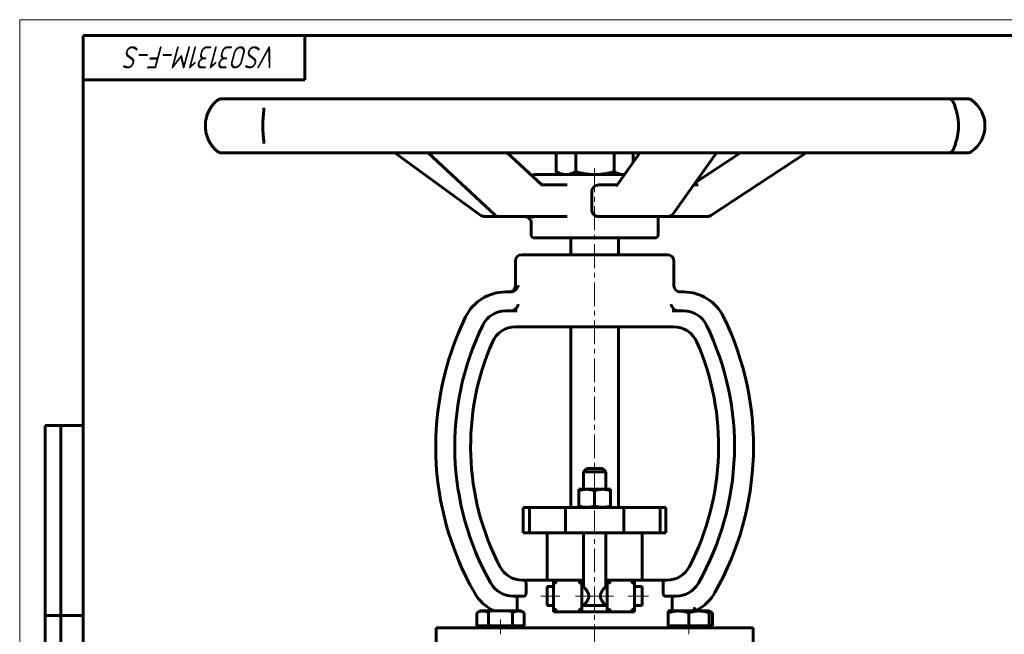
# Model space of a CAD drawing. Header units: millimetres. Extents: x 0 to 594, y 0 to 420.
# Tile 2 of 4: x 0 to 311, y 226 to 420. Entities that reach past the tile are written whole.
import ezdxf

# ---------------------------------------------------------------- set-up
doc = ezdxf.new("R2010")
doc.units = ezdxf.units.MM
for name, pattern in [('K5LT-1', [0]), ('K5LT_AXLED', [12, 7.5, -1.5, 1.5, -1.5]), ('K5LT_BASIC', [0]), ('K5LT_THIN', [0])]:
    doc.linetypes.add(name, pattern=pattern)
doc.layers.add('Системный слой (1)', color=251, linetype='Continuous', true_color=0x6c6c6c)
doc.styles.add('KTEXTSTYLE', font='txt', dxfattribs={"width": 0.96, "height": 5})

# ---------------------------------------------------------------- blocks, each defined once
blk = doc.blocks.new('U0')
at = {"layer": 'Системный слой (1)', "color": 143, "linetype": 'K5LT_BASIC', "lineweight": 60, "true_color": 0x33acca}
for p, q in [((181.43, 345.84), (158.43, 345.84)), ((204.43, 345.84), (181.43, 345.84))]:
    blk.add_line(p, q, dxfattribs=at)
blk = doc.blocks.new('U1')
at = {"layer": 'Системный слой (1)', "color": 143, "linetype": 'K5LT_BASIC', "lineweight": 60, "true_color": 0x33acca}
for p, q in [((196.43, 238.12), (196.43, 241.12)), ((196.43, 235.12), (196.43, 238.12))]:
    blk.add_line(p, q, dxfattribs=at)
blk = doc.blocks.new('U2')
at = {"layer": 'Системный слой (1)', "color": 143, "linetype": 'K5LT_BASIC', "lineweight": 60, "true_color": 0x33acca}
for p, q in [((177.43, 243.12), (177.93, 243.12)), ((184.93, 243.12), (185.43, 243.12))]:
    blk.add_line(p, q, dxfattribs=at)
blk = doc.blocks.new('U3')
at = {"layer": 'Системный слой (1)', "color": 143, "linetype": 'K5LT_BASIC', "lineweight": 60, "true_color": 0x33acca}
for p, q in [((166.43, 238.12), (166.43, 241.12)), ((166.43, 235.12), (166.43, 238.12))]:
    blk.add_line(p, q, dxfattribs=at)
blk = doc.blocks.new('U4')
at = {"layer": 'Системный слой (1)', "color": 143, "linetype": 'K5LT_BASIC', "lineweight": 60, "true_color": 0x33acca}
for p, q in [((190.39, 357.87), (192.38, 357.87)), ((192.38, 357.87), (204.58, 357.87))]:
    blk.add_line(p, q, dxfattribs=at)
blk = doc.blocks.new('U5')
at = {"layer": 'Системный слой (1)', "color": 143, "linetype": 'K5LT_BASIC', "lineweight": 60, "true_color": 0x33acca}
for p, q in [((151.34, 357.87), (159.52, 357.87)), ((159.52, 357.87), (162.75, 357.87))]:
    blk.add_line(p, q, dxfattribs=at)
blk = doc.blocks.new('U6')
at = {"layer": 'Системный слой (1)', "color": 143, "linetype": 'K5LT_BASIC', "lineweight": 60, "true_color": 0x33acca}
for p, q in [((160.51, 357.6), (159.52, 357.87)), ((159.52, 357.87), (159.52, 357.87)), ((161.21, 356.9), (160.51, 357.6)), ((161.43, 356.27), (161.21, 356.9))]:
    blk.add_line(p, q, dxfattribs=at)
blk = doc.blocks.new('U7')
at = {"layer": 'Системный слой (1)', "color": 143, "linetype": 'K5LT_BASIC', "lineweight": 60, "true_color": 0x33acca}
for start, end in [(270.003, 324.6233), (270, 270.003)]:
    blk.add_arc((204.58, 359.87), 2, start, end, dxfattribs=at)
blk = doc.blocks.new('U8')
at = {"layer": 'Системный слой (1)', "color": 143, "linetype": 'K5LT_BASIC', "lineweight": 60, "true_color": 0x33acca}
for p, q in [((200.83, 357.87), (204.58, 357.87)), ((204.58, 357.87), (217.05, 357.87))]:
    blk.add_line(p, q, dxfattribs=at)
blk = doc.blocks.new('U9')
at = {"layer": 'Системный слой (1)', "color": 143, "linetype": 'K5LT_BASIC', "lineweight": 60, "true_color": 0x33acca}
for p, q in [((217.97, 233.17), (217.63, 233.29)), ((218.3, 233.02), (217.97, 233.17)), ((218.63, 232.84), (218.3, 233.02))]:
    blk.add_line(p, q, dxfattribs=at)
blk = doc.blocks.new('U16')
at = {"layer": 'Системный слой (1)', "color": 143, "linetype": 'K5LT_BASIC', "lineweight": 60, "true_color": 0x33acca}
for p, q in [((190.57, 371.12), (190.66, 371.13)), ((190.66, 371.13), (190.75, 371.13)), ((190.75, 371.13), (190.85, 371.13))]:
    blk.add_line(p, q, dxfattribs=at)
blk = doc.blocks.new('U37')
at = {"color": 7, "linetype": 'K5LT_THIN', "lineweight": 18, "true_color": 0xffffff}
for p, q in [((0, 0), (0, 420)), ((0, 420), (594, 420))]:
    blk.add_line(p, q, dxfattribs=at)
at = {"color": 143, "linetype": 'K5LT_BASIC', "lineweight": 60, "true_color": 0x33acca}
for p, q in [((20, 5), (20, 415)), ((20, 415), (589, 415)), ((90, 415), (90, 401)), ((90, 401), (20, 401)), ((8, 172), (8, 292)), ((20, 292), (8, 292)), ((13, 172), (13, 292)), ((20, 232), (8, 232))]:
    blk.add_line(p, q, dxfattribs=at)
at = {"color": 7, "insert": (81.28, 404.64), "char_height": 7, "attachment_point": 1, "rotation": 180, "style": 'KTEXTSTYLE'}
blk.add_mtext('\\fArial|b0|c204|p34;\\H5.0;\\W1.000;\\Q15;\\fGOST Type AU|b0|i0|c204|p34;\\Q15;\\W0.960;\\H7.00;VSO3131M-F-S', dxfattribs=at)

msp = doc.modelspace()

# ---------------------------------------------------------------- linework, layer by layer
at = {"layer": 'Системный слой (1)', "color": 143, "linetype": 'K5LT_BASIC', "lineweight": 60, "true_color": 0x33acca}
for p, q in [((72.75, 395.045), (63.687, 395.045)), ((78.909, 395.045), (72.75, 395.045)), ((106.322, 395.045), (78.909, 395.045)), ((117.619, 395.045), (106.322, 395.045)), ((157.1, 395.045), (117.619, 395.045)), ((170.946, 395.045), (157.1, 395.045)), ((213.453, 395.045), (170.946, 395.045)), ((226.676, 395.045), (213.453, 395.045)), ((262.469, 395.045), (226.676, 395.045)), ((272.04, 395.045), (262.469, 395.045)), ((292.921, 395.045), (272.04, 395.045)), ((296.647, 395.045), (292.921, 395.045)), ((299.234, 395.045), (296.647, 395.045)), ((77.057, 392.085), (77.057, 392.076)), ((77.057, 380.969), (77.057, 380.959)), ((63.687, 377.998), (72.75, 377.998)), ((64.075, 377.998), (65.082, 377.998)), ((72.75, 377.998), (78.909, 377.998)), ((78.909, 377.998), (106.322, 377.998)), ((106.322, 377.998), (117.619, 377.998)), ((117.619, 377.998), (157.1, 377.998)), ((145.561, 358.255), (118.392, 377.998)), ((149.982, 358.407), (128.86, 377.998)), ((164.662, 367.986), (153.868, 377.998)), ((157.1, 377.998), (170.946, 377.998)), ((169.307, 377.998), (169.307, 372.062)), ((170.946, 377.998), (213.453, 377.998)), ((175.459, 377.998), (175.459, 372.062)), ((187.583, 377.998), (187.583, 372.062)), ((188.394, 367.677), (195.719, 377.998)), ((193.554, 377.998), (193.554, 374.948)), ((206.211, 358.715), (219.898, 377.998)), ((213.283, 368.678), (227.42, 377.998)), ((213.453, 377.998), (226.676, 377.998)), ((218.155, 358.203), (248.18, 377.998)), ((226.676, 377.998), (262.469, 377.998)), ((262.469, 377.998), (272.04, 377.998)), ((272.04, 377.998), (292.921, 377.998)), ((292.872, 377.998), (296.647, 377.998)), ((294.698, 377.998), (294.859, 377.998)), ((296.647, 377.998), (299.234, 377.998)), ((190.841, 371.125), (162.431, 371.125)), ((170.931, 371.125), (169.364, 372.029)), ((164.833, 367.873), (164.831, 367.873)), ((172.768, 367.873), (164.831, 367.873)), ((188.533, 367.873), (182.794, 367.873)), ((214.129, 367.873), (212.712, 367.873)), ((180.554, 359.873), (180.554, 365.873)), ((146.736, 357.873), (151.342, 357.873)), ((162.752, 357.873), (172.768, 357.873)), ((182.794, 357.873), (190.387, 357.873)), ((201.431, 352.125), (201.431, 357.873)), ((161.432, 356.286), (161.431, 356.319)), ((161.431, 356.312), (161.431, 356.319)), ((161.431, 352.125), (161.431, 356.312)), ((162.431, 351.125), (200.431, 351.125)), ((173.931, 345.836), (173.931, 351.125)), ((188.931, 345.836), (188.931, 351.125)), ((156.431, 336.086), (156.431, 343.836)), ((206.431, 336.086), (206.431, 343.836)), ((154.898, 334.086), (153.31, 334.086)), ((209.551, 334.086), (208.133, 334.086)), ((157.002, 328.086), (153.31, 328.086)), ((209.551, 328.086), (205.859, 328.086)), ((156.508, 323.086), (157.002, 323.086)), ((157.002, 323.086), (160.241, 323.087)), ((202.52, 323.086), (160.241, 323.087)), ((173.931, 266.125), (173.931, 323.086)), ((188.931, 266.125), (188.931, 323.086)), ((202.52, 323.086), (204.207, 323.086)), ((204.207, 323.086), (206.353, 323.086)), ((178.931, 278.375), (177.931, 277.375)), ((177.931, 271.825), (177.931, 277.375)), ((177.931, 277.375), (184.931, 277.375)), ((183.931, 278.375), (178.931, 278.375)), ((183.931, 278.375), (184.931, 277.375)), ((184.931, 271.825), (184.931, 277.375)), ((176.431, 271.378), (176.431, 271.825)), ((176.431, 271.825), (178.931, 271.825)), ((176.431, 271.378), (176.431, 266.571)), ((178.931, 271.825), (183.931, 271.825)), ((181.431, 271.378), (181.431, 266.571)), ((183.931, 271.825), (186.431, 271.825)), ((186.431, 271.825), (186.431, 271.378)), ((186.431, 271.378), (186.431, 266.571)), ((158.931, 258.125), (158.931, 266.125)), ((158.931, 266.125), (160.855, 266.125)), ((160.855, 258.125), (160.855, 266.125)), ((160.855, 266.125), (172.286, 266.125)), ((172.286, 266.125), (190.638, 266.125)), ((172.286, 258.125), (172.286, 266.125)), ((176.431, 266.125), (176.431, 266.571)), ((186.431, 266.571), (186.431, 266.125)), ((190.638, 266.125), (202.147, 266.125)), ((190.638, 258.125), (190.638, 266.125)), ((202.147, 258.125), (202.147, 266.125)), ((202.147, 266.125), (203.931, 266.125)), ((203.931, 258.125), (203.931, 266.125)), ((158.931, 258.125), (160.855, 258.125)), ((160.855, 258.125), (172.286, 258.125)), ((166.431, 243.125), (166.431, 258.125)), ((172.286, 258.125), (190.638, 258.125)), ((177.931, 241.125), (177.931, 258.125)), ((184.931, 241.125), (184.931, 258.125)), ((190.638, 258.125), (202.147, 258.125)), ((196.431, 243.125), (196.431, 258.125)), ((202.147, 258.125), (203.931, 258.125)), ((159.233, 243.125), (158.629, 243.125)), ((159.233, 243.125), (168.421, 243.125)), ((168.421, 243.125), (169.421, 242.125)), ((168.421, 243.125), (168.421, 233.125)), ((177.431, 243.125), (168.421, 243.125)), ((177.431, 243.125), (176.431, 242.125)), ((177.431, 233.125), (177.431, 243.125)), ((194.046, 243.125), (185.431, 243.125)), ((185.431, 243.125), (185.431, 233.125)), ((185.431, 243.125), (186.431, 242.125)), ((193.046, 242.125), (194.046, 243.125)), ((194.046, 243.125), (203.081, 243.125)), ((194.046, 233.125), (194.046, 243.125)), ((203.081, 239.125), (203.081, 243.125)), ((204.232, 243.125), (203.081, 243.125)), ((159.78, 242.125), (159.78, 239.125)), ((168.421, 241.125), (166.431, 241.125)), ((177.931, 241.125), (177.431, 241.125)), ((185.431, 241.125), (184.931, 241.125)), ((196.431, 241.125), (194.046, 241.125)), ((155.655, 238.125), (159.233, 238.125)), ((156.936, 238.125), (156.936, 233.425)), ((203.629, 238.125), (207.206, 238.125)), ((205.925, 233.425), (205.925, 238.125)), ((144.227, 232.844), (145.232, 233.425)), ((146.103, 233.425), (145.232, 233.425)), ((151.732, 233.425), (146.103, 233.425)), ((149.176, 233.714), (149.176, 233.425)), ((157.361, 233.425), (151.732, 233.425)), ((158.232, 233.425), (157.361, 233.425)), ((159.238, 232.844), (158.232, 233.425)), ((168.421, 235.125), (166.431, 235.125)), ((169.421, 234.125), (168.421, 233.125)), ((168.421, 233.125), (177.431, 233.125)), ((176.431, 234.125), (177.431, 233.125)), ((177.431, 235.125), (185.431, 235.125)), ((177.431, 233.125), (185.431, 233.125)), ((186.431, 234.125), (185.431, 233.125)), ((185.431, 233.125), (194.046, 233.125)), ((194.046, 233.125), (193.046, 234.125)), ((196.431, 235.125), (194.046, 235.125)), ((204.629, 232.844), (204.629, 233.425)), ((207.879, 233.425), (204.629, 233.425)), ((214.379, 233.425), (207.879, 233.425)), ((213.685, 233.425), (213.685, 233.714)), ((217.629, 233.425), (214.379, 233.425)), ((218.635, 232.844), (217.629, 233.425)), ((217.629, 233.425), (217.629, 232.844)), ((144.227, 228.725), (144.227, 232.844)), ((147.979, 228.725), (147.979, 232.844)), ((155.485, 228.725), (155.485, 232.844)), ((159.238, 228.725), (159.238, 232.844)), ((204.629, 228.725), (204.629, 232.844)), ((211.129, 228.725), (211.129, 232.844)), ((217.629, 228.725), (217.629, 232.844)), ((218.635, 228.725), (218.635, 232.844)), ((131.431, 218.625), (131.431, 228.125)), ((131.431, 228.125), (231.431, 228.125)), ((146.103, 228.725), (144.227, 228.725)), ((145.232, 228.125), (145.232, 228.725)), ((147.979, 228.725), (146.103, 228.725)), ((151.732, 228.725), (147.979, 228.725)), ((155.485, 228.725), (151.732, 228.725)), ((157.361, 228.725), (155.485, 228.725)), ((159.238, 228.725), (157.361, 228.725)), ((158.232, 228.125), (158.232, 228.725)), ((207.879, 228.725), (204.629, 228.725)), ((204.629, 228.125), (204.629, 228.725)), ((211.129, 228.725), (207.879, 228.725)), ((214.379, 228.725), (211.129, 228.725)), ((217.629, 228.725), (214.379, 228.725)), ((218.635, 228.725), (217.629, 228.725)), ((217.629, 228.125), (217.629, 228.725)), ((231.431, 218.625), (231.431, 228.125))]:
    msp.add_line(p, q, dxfattribs=at)
at = {"layer": 'Системный слой (1)', "color": 30, "linetype": 'K5LT_AXLED', "lineweight": 18, "true_color": 0xff8000}
for p, q in [((181.431, 373.125), (181.431, 130.125)), ((170.421, 238.125), (164.431, 238.125)), ((181.628, 238.125), (175.431, 238.125)), ((187.431, 238.125), (181.233, 238.125)), ((198.431, 238.125), (192.046, 238.125)), ((151.732, 226.125), (151.732, 230.725)), ((211.129, 226.125), (211.129, 230.725))]:
    msp.add_line(p, q, dxfattribs=at)
at = {"layer": 'Системный слой (1)', "color": 143, "linetype": 'K5LT_BASIC', "lineweight": 60, "true_color": 0x33acca}
for centre, radius, start, end in [((63.687, 393.045), 2, 90, 126.56196), ((292.921, 393.045), 2, 11.7598, 90), ((299.234, 393.045), 2, 54.63307, 90), ((294.603, 386.522), 10, 305.36693, 54.63307), ((292.921, 379.998), 2, 270, 348.23856), ((63.687, 379.998), 2, 233.43804, 270), ((299.234, 379.998), 2, 270, 305.36693), ((162.431, 370.125), 1, 90, 140.05225), ((146.736, 359.873), 2, 233.9922, 270), ((151.342, 359.873), 2, 227.15767, 270), ((217.054, 359.873), 2, 270, 303.41415), ((162.431, 352.125), 1, 180, 270), ((200.431, 352.125), 1, 270, 0), ((158.431, 343.836), 2, 90, 180), ((204.431, 343.836), 2, 0, 90), ((154.431, 336.086), 2, 270, 0), ((208.431, 336.086), 2, 180, 270), ((153.31, 320.086), 14, 90, 154.03125), ((209.551, 320.086), 14, 25.96875, 90), ((153.31, 320.086), 8, 90, 154.03125), ((209.551, 320.086), 8, 25.96875, 90), ((224.668, 285.331), 93.372, 154.03125, 209.60101), ((224.668, 285.331), 87.372, 154.03125, 209.60101), ((138.193, 285.331), 87.372, 330.39899, 25.96875), ((138.193, 285.331), 93.372, 330.39899, 25.96875), ((156.508, 315.086), 8, 90, 156.41621), ((206.353, 315.086), 8, 23.58379, 90), ((224.668, 285.331), 82.372, 156.41621, 207.38298), ((138.193, 285.331), 82.372, 332.61702, 23.58379), ((158.629, 251.125), 8, 207.38298, 270), ((204.232, 251.125), 8, 270, 332.61702), ((155.655, 246.125), 8, 209.60101, 270), ((207.206, 246.125), 8, 270, 330.39899), ((155.655, 246.125), 14, 209.60101, 245.11345), ((207.206, 246.125), 14, 297.56742, 330.39899)]:
    msp.add_arc(centre, radius, start, end, dxfattribs=at)
for centre, major_axis, ratio, start_param, end_param in [((63.687, 393.045), (1.218, -1.586), 0.9006951, 3.1263004, 3.138531), ((63.687, 393.045), (0, 2), 0.9994972, 0, 0.6172695), ((63.687, 379.998), (-1.218, -1.586), 0.9006951, 0.0030661, 0.0152855), ((146.736, 359.873), (-1.176, -1.618), 0.3742354, 6.2831659, 6.2831853), ((151.342, 359.873), (-1.36, -1.466), 0.5978231, 0, 0.000036), ((204.581, 359.873), (1.631, -1.158), 0.7437104, 6.2830708, 6.2831853), ((217.054, 359.873), (1.101, -1.67), 0.1381848, 0, 0.0000499)]:
    msp.add_ellipse(centre, major_axis=major_axis, ratio=ratio, start_param=start_param, end_param=end_param, dxfattribs=at)
for points, knots in [([(62.473, 378.409), (62.267, 378.567), (62.046, 378.75), (61.615, 379.15), (61.404, 379.364), (61.001, 379.816), (60.81, 380.049), (60.456, 380.528), (60.294, 380.767), (59.982, 381.277), (59.832, 381.548), (59.56, 382.103), (59.436, 382.386), (59.208, 382.978), (59.104, 383.287), (58.926, 383.913), (58.85, 384.23), (58.733, 384.856), (58.69, 385.163), (58.629, 385.79), (58.613, 386.11), (58.607, 386.76), (58.619, 387.087), (58.667, 387.697), (58.701, 387.98), (58.796, 388.56), (58.858, 388.856), (59.01, 389.452), (59.101, 389.752), (59.309, 390.346), (59.427, 390.637), (59.682, 391.2), (59.82, 391.47), (60.112, 391.987), (60.266, 392.232), (60.598, 392.715), (60.775, 392.948), (61.143, 393.393), (61.332, 393.601), (61.714, 393.989), (61.908, 394.168), (62.222, 394.437), (62.348, 394.538), (62.469, 394.632), (62.471, 394.633), (62.473, 394.634)], [0, 0, 0, 0, 1.5231335, 1.5231335, 2.9059703, 2.9059703, 4.1543015, 4.1543015, 5.2526438, 5.2526438, 6.3516746, 6.3516746, 7.3908784, 7.3908784, 8.4436748, 8.4436748, 9.4699217, 9.4699217, 10.4266572, 10.4266572, 11.4058938, 11.4058938, 12.4071705, 12.4071705, 13.2843355, 13.2843355, 14.2281453, 14.2281453, 15.2307638, 15.2307638, 16.277682, 16.277682, 17.3351729, 17.3351729, 18.4063854, 18.4063854, 19.5722079, 19.5722079, 20.8077607, 20.8077607, 22.0967306, 22.0967306, 22.9868761, 22.9868761, 22.9997698, 22.9997698, 22.9997698, 22.9997698]), ([(77.057, 380.969), (77.057, 381.038), (77.055, 381.116), (77.047, 381.292), (77.041, 381.392), (77.029, 381.564), (77.024, 381.629), (77.01, 381.796), (77.001, 381.897), (76.975, 382.188), (76.956, 382.389), (76.916, 382.818), (76.894, 383.046), (76.852, 383.529), (76.831, 383.784), (76.793, 384.31), (76.775, 384.581), (76.754, 385.01), (76.747, 385.166), (76.732, 385.591), (76.726, 385.864), (76.719, 386.42), (76.719, 386.704), (76.725, 387.137), (76.728, 387.287), (76.739, 387.71), (76.75, 387.979), (76.775, 388.464), (76.788, 388.681), (76.821, 389.154), (76.842, 389.406), (76.884, 389.897), (76.906, 390.136), (76.948, 390.58), (76.968, 390.786), (76.997, 391.106), (77.008, 391.226), (77.022, 391.399), (77.026, 391.448), (77.035, 391.567), (77.039, 391.634), (77.049, 391.799), (77.053, 391.891), (77.056, 391.982), (77.056, 391.992), (77.056, 392.013), (77.056, 392.024), (77.057, 392.038), (77.057, 392.041), (77.057, 392.046), (77.057, 392.049), (77.057, 392.054), (77.057, 392.056), (77.057, 392.061), (77.057, 392.065), (77.057, 392.071), (77.057, 392.073), (77.057, 392.076)], [0, 0, 0, 0, 1.0905855, 1.0905855, 2.181171, 2.181171, 2.8133129, 2.8133129, 3.6991504, 3.6991504, 5.2361283, 5.2361283, 6.7731693, 6.7731693, 8.3566515, 8.3566515, 9.923593, 9.923593, 10.7997769, 10.7997769, 12.2908586, 12.2908586, 13.8417107, 13.8417107, 14.665877, 14.665877, 16.1680193, 16.1680193, 17.4282264, 17.4282264, 18.9758792, 18.9758792, 20.563558, 20.563558, 22.1140243, 22.1140243, 23.1764416, 23.1764416, 23.6572761, 23.6572761, 24.3492265, 24.3492265, 25.4780131, 25.4780131, 25.6173049, 25.6173049, 25.7868534, 25.7868534, 25.8292405, 25.8292405, 25.8716276, 25.8716276, 25.9023205, 25.9023205, 25.9578595, 25.9578595, 26, 26, 26, 26]), ([(294.863, 393.509), (294.868, 393.49), (294.871, 393.478), (294.885, 393.432), (294.894, 393.401), (294.926, 393.301), (294.961, 393.199), (295.032, 392.993), (295.069, 392.89), (295.15, 392.66), (295.193, 392.536), (295.307, 392.207), (295.378, 391.992), (295.521, 391.535), (295.592, 391.294), (295.703, 390.88), (295.744, 390.717), (295.846, 390.292), (295.904, 390.024), (296.01, 389.469), (296.059, 389.182), (296.139, 388.615), (296.171, 388.337), (296.222, 387.773), (296.24, 387.487), (296.263, 386.899), (296.266, 386.596), (296.259, 385.991), (296.248, 385.688), (296.21, 385.101), (296.184, 384.816), (296.119, 384.261), (296.08, 383.989), (295.988, 383.442), (295.936, 383.169), (295.825, 382.656), (295.768, 382.415), (295.693, 382.126), (295.677, 382.066), (295.598, 381.77), (295.532, 381.546), (295.397, 381.11), (295.328, 380.899), (295.202, 380.529), (295.144, 380.366), (295.042, 380.076), (294.998, 379.951), (294.953, 379.821), (294.946, 379.799), (294.926, 379.741), (294.915, 379.708), (294.904, 379.671), (294.901, 379.664), (294.897, 379.65), (294.895, 379.643), (294.889, 379.624), (294.885, 379.612), (294.881, 379.598), (294.88, 379.593), (294.875, 379.578), (294.871, 379.564), (294.867, 379.547), (294.865, 379.541), (294.864, 379.536), (294.863, 379.535), (294.863, 379.534)], [0, 0, 0, 0, 0.5149521, 0.5149521, 0.9487264, 0.9487264, 1.9383262, 1.9383262, 2.7301606, 2.7301606, 3.521995, 3.521995, 4.6520239, 4.6520239, 5.7362678, 5.7362678, 6.4014562, 6.4014562, 7.4081038, 7.4081038, 8.4185366, 8.4185366, 9.3475472, 9.3475472, 10.2737838, 10.2737838, 11.2388998, 11.2388998, 12.2137388, 12.2137388, 13.1460893, 13.1460893, 14.0758947, 14.0758947, 15.0655985, 15.0655985, 16.009575, 16.009575, 16.2577073, 16.2577073, 17.2606291, 17.2606291, 18.3450204, 18.3450204, 19.3735149, 19.3735149, 20.4020094, 20.4020094, 20.6287493, 20.6287493, 21.0209472, 21.0209472, 21.1189967, 21.1189967, 21.2170462, 21.2170462, 21.4131452, 21.4131452, 21.4839246, 21.4839246, 21.7573705, 21.7573705, 21.9711633, 21.9711633, 21.9997618, 21.9997618, 21.9997618, 21.9997618]), ([(164.662, 367.986), (164.685, 367.965), (164.707, 367.947), (164.744, 367.919), (164.76, 367.908), (164.787, 367.892), (164.798, 367.887), (164.811, 367.881), (164.815, 367.879), (164.82, 367.877), (164.822, 367.876), (164.824, 367.875), (164.826, 367.875), (164.829, 367.874), (164.831, 367.874), (164.834, 367.873), (164.834, 367.873), (164.834, 367.873), (164.833, 367.873), (164.833, 367.873)], [0, 0, 0, 0, 2.5560864, 2.5560864, 5.0534891, 5.0534891, 7.4964692, 7.4964692, 8.8369408, 8.8369408, 9.4768446, 9.4768446, 10.2080932, 10.2080932, 11.5792455, 11.5792455, 13.9403962, 13.9403962, 15, 15, 15, 15]), ([(180.554, 365.873), (180.554, 366.132), (180.616, 366.404), (180.854, 366.896), (181.029, 367.116), (181.428, 367.468), (181.682, 367.621), (182.229, 367.823), (182.522, 367.873), (182.794, 367.873)], [0.631412, 0.631412, 0.631412, 0.631412, 0.70908612, 0.70908612, 0.78676024, 0.78676024, 0.86870613, 0.86870613, 0.95065201, 0.95065201, 0.95065201, 0.95065201]), ([(188.376, 367.654), (188.376, 367.655), (188.377, 367.655), (188.379, 367.657), (188.38, 367.658), (188.382, 367.661), (188.383, 367.663), (188.386, 367.666), (188.387, 367.668), (188.39, 367.672), (188.392, 367.675), (188.394, 367.677)], [0, 0, 0, 0, 0.4, 0.4, 0.8, 0.8, 1.2, 1.2, 1.6, 1.6, 2, 2, 2, 2]), ([(162.261, 357.469), (162.253, 357.481), (162.241, 357.495), (162.205, 357.535), (162.179, 357.561), (162.116, 357.615), (162.078, 357.643), (161.995, 357.698), (161.948, 357.725), (161.847, 357.773), (161.794, 357.794), (161.682, 357.83), (161.624, 357.844), (161.498, 357.867), (161.428, 357.867), (161.358, 357.873), (161.358, 357.873), (161.358, 357.873)], [0, 0, 0, 0, 0.716284, 0.716284, 1.4389736, 1.4389736, 2.1343852, 2.1343852, 2.8242699, 2.8242699, 3.5029798, 3.5029798, 4.1745163, 4.1745163, 4.9998959, 4.9998959, 5, 5, 5, 5]), ([(182.794, 357.873), (182.514, 357.873), (182.213, 357.925), (181.654, 358.139), (181.395, 358.3), (181.004, 358.66), (180.837, 358.877), (180.612, 359.357), (180.554, 359.622), (180.554, 359.873)], [0.31220426, 0.31220426, 0.31220426, 0.31220426, 0.39649427, 0.39649427, 0.48078428, 0.48078428, 0.55609814, 0.55609814, 0.631412, 0.631412, 0.631412, 0.631412]), ([(157.285, 336.086), (157.285, 336.084), (157.284, 336.082), (157.225, 335.846), (157.129, 335.61), (156.871, 335.171), (156.71, 334.963), (156.343, 334.613), (156.143, 334.464), (155.741, 334.254), (155.552, 334.182), (155.354, 334.137)], [-0.32868699, -0.32868699, -0.32868699, -0.32868699, -0.32781947, -0.32781947, -0.23131945, -0.23131945, -0.14028032, -0.14028032, -0.06092434, -0.06092434, 0, 0, 0, 0]), ([(157.285, 330.086), (157.285, 330.084), (157.284, 330.082), (157.19, 329.709), (157.006, 329.344), (156.553, 328.79), (156.321, 328.587), (155.876, 328.314), (155.665, 328.219), (155.411, 328.151), (155.383, 328.144), (155.354, 328.137)], [-0.73688517, -0.73688517, -0.73688517, -0.73688517, -0.73616884, -0.73616884, -0.60978915, -0.60978915, -0.51469701, -0.51469701, -0.44404652, -0.44404652, -0.43502814, -0.43502814, -0.43502814, -0.43502814]), ([(207.507, 328.137), (207.309, 328.182), (207.121, 328.254), (206.719, 328.464), (206.518, 328.613), (206.151, 328.963), (205.991, 329.171), (205.733, 329.61), (205.636, 329.846), (205.577, 330.082), (205.576, 330.084), (205.576, 330.086)], [-0.33069336, -0.33069336, -0.33069336, -0.33069336, -0.26923492, -0.26923492, -0.18918325, -0.18918325, -0.09734601, -0.09734601, 0, 0, 0.00087512, 0.00087512, 0.00087512, 0.00087512]), ([(159.233, 243.125), (159.254, 243.125), (159.295, 243.12), (159.346, 243.102), (159.401, 243.074), (159.458, 243.033), (159.515, 242.975), (159.551, 242.929), (159.577, 242.892), (159.605, 242.848), (159.631, 242.799), (159.663, 242.733), (159.686, 242.676), (159.717, 242.582), (159.742, 242.491), (159.764, 242.366), (159.777, 242.249), (159.78, 242.164), (159.78, 242.125)], [0, 0, 0, 0, 1.6683379, 3.000781, 3.7523274, 5.6841456, 7.169987, 8.1294752, 8.640386, 9.413262, 10.658788, 11.1565229, 12.6165202, 13.1693649, 14.9447789, 16.0522126, 17.6016959, 19, 19, 19, 19]), ([(177.931, 241.125), (177.931, 241.125), (177.945, 241.108), (178.009, 241.033), (178.115, 240.907), (178.256, 240.738), (178.413, 240.545), (178.549, 240.373), (178.701, 240.175), (178.827, 240.005), (178.975, 239.795), (179.105, 239.596), (179.227, 239.395), (179.345, 239.179), (179.445, 238.966), (179.512, 238.787), (179.562, 238.624), (179.594, 238.486), (179.621, 238.305), (179.628, 238.196), (179.628, 238.125)], [0, 0, 0, 0, 1.6913566, 2.9926283, 5.06751, 6.7435586, 7.9918095, 9.885371, 10.5044458, 11.9706834, 13.1016269, 14.221804, 15.290127, 16.2848321, 17.4892565, 18.3359728, 18.7216484, 19.6428409, 20.1147055, 21, 21, 21, 21]), ([(183.233, 238.125), (183.233, 238.191), (183.241, 238.321), (183.278, 238.551), (183.337, 238.755), (183.406, 238.934), (183.458, 239.053), (183.527, 239.197), (183.616, 239.363), (183.735, 239.562), (183.842, 239.727), (183.942, 239.874), (184.04, 240.012), (184.156, 240.17), (184.315, 240.378), (184.468, 240.57), (184.599, 240.731), (184.686, 240.836), (184.769, 240.935), (184.852, 241.032), (184.915, 241.107), (184.931, 241.125), (184.931, 241.125)], [0, 0, 0, 0, 0.8962921, 1.7700277, 3.1964869, 3.8075668, 4.4614506, 5.0303353, 6.0818477, 7.1953463, 8.4527006, 9.0786643, 9.9747105, 11.1454788, 12.3294989, 14.5318516, 15.8147732, 16.8249961, 17.8331612, 19.3918133, 21.1773851, 23, 23, 23, 23]), ([(159.78, 239.125), (159.78, 239.065), (159.774, 238.954), (159.753, 238.811), (159.726, 238.695), (159.689, 238.578), (159.648, 238.48), (159.605, 238.4), (159.567, 238.341), (159.523, 238.283), (159.463, 238.221), (159.392, 238.167), (159.31, 238.132), (159.258, 238.125), (159.233, 238.125)], [0, 0, 0, 0, 1.6665381, 3.0102325, 3.9562393, 5.0312675, 6.6296445, 7.4285517, 8.3266102, 9.2908856, 10.3181164, 11.9558992, 13.4389882, 15, 15, 15, 15]), ([(179.628, 238.125), (179.628, 238.058), (179.62, 237.925), (179.583, 237.699), (179.529, 237.512), (179.456, 237.315), (179.386, 237.155), (179.285, 236.957), (179.187, 236.787), (179.082, 236.618), (178.991, 236.479), (178.899, 236.346), (178.787, 236.189), (178.64, 235.993), (178.451, 235.75), (178.29, 235.552), (178.156, 235.39), (178.056, 235.272), (177.978, 235.18), (177.938, 235.133), (177.931, 235.125), (177.931, 235.125)], [0, 0, 0, 0, 0.8623323, 1.728053, 3.0034403, 3.4237582, 4.5362721, 5.3593822, 6.4853585, 7.278215, 8.2069071, 8.927931, 9.7035905, 11.1754854, 12.8519834, 15.0387662, 16.1964796, 17.7475802, 19.3751652, 20.8609576, 22, 22, 22, 22]), ([(184.931, 235.125), (184.931, 235.125), (184.918, 235.139), (184.859, 235.209), (184.758, 235.328), (184.614, 235.5), (184.456, 235.693), (184.293, 235.9), (184.131, 236.113), (184.005, 236.286), (183.872, 236.476), (183.744, 236.672), (183.633, 236.857), (183.538, 237.031), (183.448, 237.213), (183.382, 237.374), (183.326, 237.534), (183.287, 237.67), (183.249, 237.861), (183.235, 238.009), (183.233, 238.103), (183.233, 238.125)], [0, 0, 0, 0, 1.6598641, 2.877686, 5.2949782, 6.8316445, 8.3052185, 10.4185209, 11.5523998, 12.7218558, 13.7685749, 15.0524815, 16.142564, 16.8289044, 17.8003273, 18.922017, 19.168438, 20.0587914, 20.7821797, 21.7137599, 22, 22, 22, 22]), ([(203.629, 238.125), (203.607, 238.125), (203.567, 238.129), (203.515, 238.147), (203.46, 238.175), (203.403, 238.216), (203.346, 238.274), (203.31, 238.32), (203.284, 238.357), (203.256, 238.402), (203.23, 238.45), (203.198, 238.516), (203.175, 238.574), (203.144, 238.667), (203.119, 238.758), (203.097, 238.883), (203.084, 239), (203.081, 239.085), (203.081, 239.125)], [0, 0, 0, 0, 1.6683383, 3.000782, 3.7523288, 5.6841475, 7.1699884, 8.1294759, 8.6403864, 9.4132621, 10.6587879, 11.1565229, 12.6165202, 13.1693649, 14.9447789, 16.0522126, 17.6016959, 19, 19, 19, 19]), ([(146.103, 233.425), (145.988, 233.425), (145.766, 233.411), (145.427, 233.351), (145.133, 233.265), (144.728, 233.112), (144.441, 232.968), (144.227, 232.844)], [0, 0, 0, 0, 1.4474022, 2.7997206, 4.2800738, 5.188369, 8, 8, 8, 8]), ([(147.979, 232.844), (147.846, 232.921), (147.63, 233.036), (147.325, 233.171), (147.087, 233.259), (146.842, 233.332), (146.579, 233.389), (146.326, 233.419), (146.163, 233.425), (146.103, 233.425)], [0, 0, 0, 0, 2.192924, 3.5182583, 4.9042648, 6.009799, 7.4227334, 9.0585836, 10, 10, 10, 10]), ([(157.361, 233.425), (157.246, 233.425), (157.024, 233.411), (156.686, 233.351), (156.392, 233.265), (155.986, 233.112), (155.699, 232.968), (155.485, 232.844)], [0, 0, 0, 0, 1.4474022, 2.7997206, 4.2800738, 5.188369, 8, 8, 8, 8]), ([(159.238, 232.844), (159.104, 232.921), (158.888, 233.036), (158.584, 233.171), (158.345, 233.259), (158.1, 233.332), (157.838, 233.389), (157.585, 233.419), (157.421, 233.425), (157.361, 233.425)], [0, 0, 0, 0, 2.192924, 3.5182583, 4.9042648, 6.009799, 7.4227334, 9.0585836, 10, 10, 10, 10]), ([(207.879, 233.425), (207.68, 233.425), (207.295, 233.411), (206.709, 233.351), (206.2, 233.265), (205.692, 233.155), (205.193, 233.024), (204.82, 232.908), (204.629, 232.844)], [0, 0, 0, 0, 1.6283275, 3.1496857, 4.815083, 5.8369152, 7.3769881, 9, 9, 9, 9]), ([(211.129, 232.844), (210.897, 232.921), (210.523, 233.036), (209.997, 233.171), (209.584, 233.259), (209.159, 233.332), (208.704, 233.389), (208.266, 233.419), (207.983, 233.425), (207.879, 233.425)], [0, 0, 0, 0, 2.192924, 3.5182583, 4.9042648, 6.009799, 7.4227334, 9.0585836, 10, 10, 10, 10]), ([(214.379, 233.425), (214.18, 233.425), (213.795, 233.411), (213.209, 233.351), (212.7, 233.265), (212.192, 233.155), (211.693, 233.024), (211.32, 232.908), (211.129, 232.844)], [0, 0, 0, 0, 1.6283275, 3.1496857, 4.815083, 5.8369152, 7.3769881, 9, 9, 9, 9]), ([(212.685, 234.336), (212.687, 234.335), (212.688, 234.334), (212.774, 234.279), (212.858, 234.226), (213.022, 234.123), (213.101, 234.073), (213.283, 233.96), (213.382, 233.899), (213.534, 233.806), (213.592, 233.771), (213.666, 233.725), (213.685, 233.714), (213.685, 233.714)], [-0.34381852, -0.34381852, -0.34381852, -0.34381852, -0.34328837, -0.34328837, -0.31329568, -0.31329568, -0.28391239, -0.28391239, -0.24183209, -0.24183209, -0.20551155, -0.20551155, -0.17164419, -0.17164419, -0.17164419, -0.17164419]), ([(217.629, 232.844), (217.397, 232.921), (217.023, 233.036), (216.497, 233.171), (216.084, 233.259), (215.659, 233.332), (215.204, 233.389), (214.766, 233.419), (214.483, 233.425), (214.379, 233.425)], [0, 0, 0, 0, 2.192924, 3.5182583, 4.9042648, 6.009799, 7.4227334, 9.0585836, 10, 10, 10, 10])]:
    msp.add_open_spline(points, degree=3, knots=knots, dxfattribs=at)
for points, weights in [([(169.307, 372.062), (170.955, 371.125), (172.383, 371.125)], [1, 1.0379548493, 1]), ([(169.365, 372.028), (169.336, 372.045), (169.307, 372.062)], [1.00132142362, 1.00067263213, 1]), ([(172.383, 371.125), (173.81, 371.125), (175.459, 372.062)], [1, 1.0379548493, 1]), ([(175.459, 372.062), (178.707, 371.125), (181.521, 371.125)], [1, 1.0379548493, 1]), ([(181.521, 371.125), (184.334, 371.125), (187.583, 372.062)], [1, 1.0379548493, 1]), ([(187.583, 372.062), (189.183, 371.125), (190.569, 371.125)], [1, 1.0379548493, 1]), ([(178.931, 271.825), (177.77, 271.825), (176.431, 271.378)], [1, 1.0379548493, 1]), ([(181.431, 271.378), (180.091, 271.825), (178.931, 271.825)], [1, 1.0379548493, 1]), ([(183.931, 271.825), (182.77, 271.825), (181.431, 271.378)], [1, 1.0379548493, 1]), ([(186.431, 271.378), (185.091, 271.825), (183.931, 271.825)], [1, 1.0379548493, 1]), ([(176.431, 266.571), (177.77, 266.125), (178.931, 266.125)], [1, 1.0379548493, 1]), ([(178.931, 266.125), (180.091, 266.125), (181.431, 266.571)], [1, 1.0379548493, 1]), ([(181.431, 266.571), (182.77, 266.125), (183.931, 266.125)], [1, 1.0379548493, 1]), ([(183.931, 266.125), (185.091, 266.125), (186.431, 266.571)], [1, 1.0379548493, 1])]:
    msp.add_rational_spline(points, weights, degree=2, dxfattribs=at)
for points in [[(154.898, 334.086), (155.042, 334.086), (155.201, 334.103), (155.354, 334.137)], [(154.898, 328.086), (155.042, 328.086), (155.201, 328.103), (155.354, 328.137)], [(207.507, 328.137), (207.66, 328.103), (207.82, 328.086), (207.964, 328.086)]]:
    msp.add_open_spline(points, degree=3, dxfattribs=at)
at = {"layer": 'Системный слой (1)', "color": 7, "linetype": 'K5LT-1'}
for points, knots in [([(151.732, 233.425), (151.627, 233.425), (151.418, 233.422), (151.102, 233.408), (150.788, 233.387), (150.396, 233.349), (149.926, 233.286), (149.299, 233.176), (148.649, 233.029), (148.184, 232.903), (147.979, 232.844)], [0, 0, 0, 0, 1.8184641, 3.6369281, 5.4553922, 7.2738563, 10.4656914, 13.6575265, 18.3042162, 22, 22, 22, 22]), ([(155.485, 232.844), (155.405, 232.867), (155.198, 232.925), (154.798, 233.031), (154.241, 233.16), (153.658, 233.268), (153.114, 233.344), (152.731, 233.382), (152.424, 233.404), (152.193, 233.416), (151.963, 233.423), (151.809, 233.425), (151.732, 233.425)], [0, 0, 0, 0, 1.432862, 3.7254411, 7.1643098, 11.3382807, 14.0037105, 16.6691403, 18.0018553, 19.3345702, 20.6672851, 22, 22, 22, 22])]:
    msp.add_open_spline(points, degree=3, knots=knots, dxfattribs=at)

# ---------------------------------------------------------------- block references
msp.add_blockref('U37', (0, 0))
at = {"layer": 'Системный слой (1)'}
for name in ['U16', 'U5', 'U6', 'U4', 'U8', 'U7', 'U0', 'U2', 'U3', 'U1', 'U9']:
    msp.add_blockref(name, (0, 0), dxfattribs=at)

doc.saveas('drawing.dxf')
